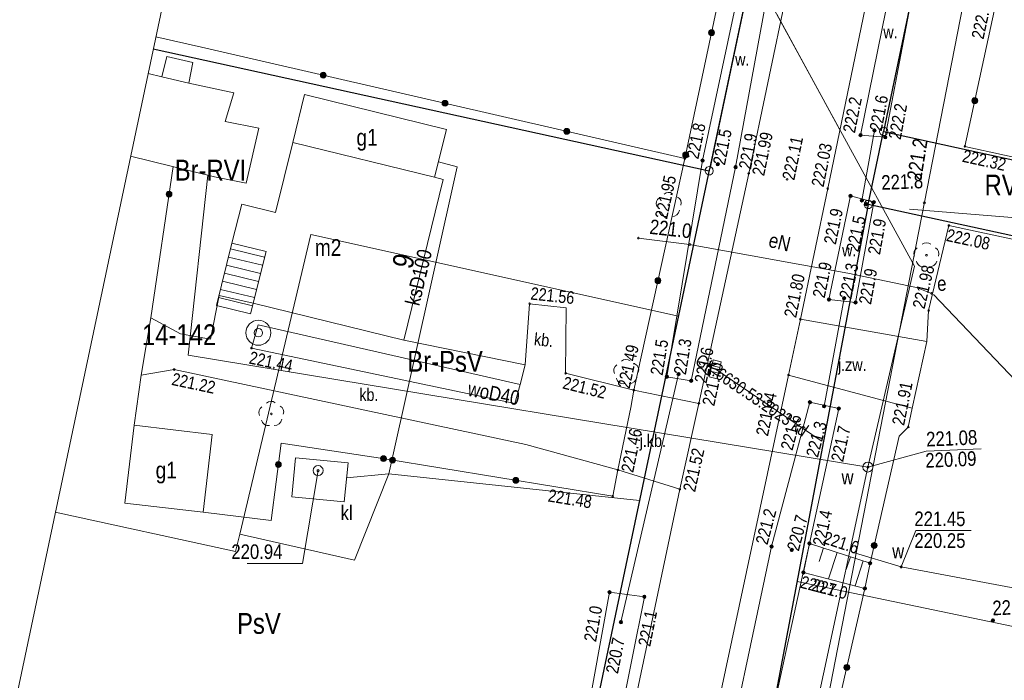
# Model space of a CAD drawing. Header units: metres. Extents: x 0 to 6601798, y -2700 to 5691112.
# Tile 36 of 60: x 6600133 to 6600192, y 5689844 to 5689884. Entities that reach past the tile are written whole.
import ezdxf
from ezdxf.enums import TextEntityAlignment as Align

# ---------------------------------------------------------------- set-up
doc = ezdxf.new("R2010")
doc.units = ezdxf.units.M
doc.header["$MEASUREMENT"] = 0
for name, color, linetype, lineweight in [('AS__Nowe_granice', 150, 'Continuous', 30), ('AS_protokoly_graniczne', 150, 'Continuous', 30), ('EBTPO_L_13', 7, 'Continuous', 5), ('EBTPO_L_5', 7, 'Continuous', 5), ('EGBB_E_T_0', 7, 'Continuous', 5), ('EGBB_L_0', 7, 'Continuous', 5), ('Kontury', 7, 'Continuous', 5), ('Numery_dzialek', 150, 'Continuous', 5), ('OTK_E_T_0', 7, 'Continuous', 5), ('OTK_E_T_3', 7, 'Continuous', 5), ('OTK_E_T_4', 7, 'Continuous', 5), ('OTK_L_0', 7, 'Continuous', 5), ('OTK_L_4', 7, 'Continuous', 5), ('OTK_L_5', 7, 'Continuous', 5), ('OTK_L_8', 7, 'Continuous', 5), ('OTO_L_0', 7, 'Continuous', 5), ('OTO_L_1', 7, 'Continuous', 5), ('OTO_L_2', 7, 'Continuous', 5), ('OTR_L_1', 7, 'Continuous', 5), ('OTR_T_0', 7, 'Continuous', 5), ('OTR_T_1', 7, 'Continuous', 5), ('OTZ_L_1', 7, 'Continuous', 5), ('OTZ_T_0', 7, 'Continuous', 5), ('P_SUK_T_1', 7, 'Continuous', 5), ('P_SUKP_E_T_0', 7, 'Continuous', 5), ('P_SUKP_L_0', 7, 'Continuous', 5), ('podzial_uzytki', 7, 'Continuous', 5), ('Punkty', 7, 'Continuous', 5), ('SZAPM_T_0', 7, 'Continuous', 5), ('SZOPO_L_1', 7, 'Continuous', 5), ('SZZPZ_T_0', 7, 'Continuous', 5), ('UEEOA_T_3', 7, 'Continuous', 5), ('UEEOA_T_9', 7, 'Continuous', 5), ('UEEOC_T_0', 7, 'Continuous', 5), ('UEEOO_T_0', 7, 'Continuous', 5), ('UEEPB_L_0', 7, 'Continuous', 5), ('UEEPON_L_0', 7, 'Continuous', 5), ('UKKOA_T_23', 7, 'Continuous', 5), ('UKKOA_T_25', 7, 'Continuous', 5), ('UKKOC_T_8', 7, 'Continuous', 5), ('UKKOO_T_7', 7, 'Continuous', 5), ('UKKPA_L_12', 7, 'Continuous', 5), ('UKKPOL_L_1', 7, 'Continuous', 5), ('UTTOC_T_2', 7, 'Continuous', 5), ('UTTPOM_L_1', 7, 'Continuous', 5), ('UWWOA_T_0', 7, 'Continuous', 5), ('UWWOA_T_2', 7, 'Continuous', 5), ('UWWOA_T_7', 7, 'Continuous', 5), ('UWWOA_T_8', 7, 'Continuous', 5), ('UWWOC_T_0', 7, 'Continuous', 5), ('UWWOC_T_2', 7, 'Continuous', 5), ('UWWOC_T_3', 7, 'Continuous', 5), ('UWWOO_T_0', 7, 'Continuous', 5), ('UWWPB_L_0', 7, 'Continuous', 5), ('UWWPM_L_0', 7, 'Continuous', 5), ('UWWPM_L_1', 7, 'Continuous', 5), ('Uzytki', 7, 'Continuous', 5), ('WWRPP_T_0', 7, 'Continuous', 5)]:
    doc.layers.add(name, color=color, linetype=linetype, lineweight=lineweight)
doc.styles.add('STYL_ARIAL', font='ARIALN.TTF')

# ---------------------------------------------------------------- blocks, each defined once
blk = doc.blocks.new('GRT')
at = {"color": 7, "flags": 128}
blk.add_lwpolyline([(0, 2.5), (1.352, 2.103), (2.274, 1.039), (2.475, -0.356), (1.889, -1.637), (0.704, -2.399), (-0.704, -2.399), (-1.889, -1.637), (-2.475, -0.356), (-2.274, 1.039), (-1.352, 2.103), (0, 2.5)], dxfattribs=at)
blk = doc.blocks.new('403')
at = {"color": 0}
blk.add_circle((0, 0), 0.5, dxfattribs=at)
blk = doc.blocks.new('801')
at = {"color": 0}
for radius in [1, 0.9, 0.8, 0.7, 0.6, 0.5, 0.4, 0.3, 0.2, 0.1]:
    blk.add_circle((0, 0), radius, dxfattribs=at)
blk = doc.blocks.new('922')
at = {"color": 0}
blk.add_circle((0, 0), 0.5, dxfattribs=at)
for centre, radius, start, end in [((0, 3.5), 4, 50.114, 129.886), ((-3.5, 1), 4, 119.84816, 203.51949), ((3.5, 1), 4, 336.88451, 60.15184), ((-2, -3), 4, 187.477, 278.47884), ((2, -2.75), 4.25, 262.64593, 349.62892)]:
    blk.add_arc(centre, radius, start, end, dxfattribs=at)
blk = doc.blocks.new('509')
at = {"color": 0}
for p, q in [((-5, -2.5), (-5, 2.5)), ((-5, 2.5), (5.5, 2.5)), ((-1.5, 2.5), (-1.5, -2.5)), ((2, 2.5), (2, -2.5)), ((5.5, 2.5), (5.5, -2.5)), ((5.5, -2.5), (-5, -2.5))]:
    blk.add_line(p, q, dxfattribs=at)
blk = doc.blocks.new('625')
at = {"color": 0}
blk.add_circle((0, 0), 0.5, dxfattribs=at)
blk = doc.blocks.new('UGE')
at = {"color": 7, "flags": 128}
blk.add_lwpolyline([(0, 0.625), (0.442, 0.442), (0.625, 0), (0.442, -0.442), (0, -0.625), (-0.442, -0.442), (-0.625, 0), (-0.442, 0.442), (0, 0.625)], dxfattribs=at)
blk = doc.blocks.new('UGK')
at = {"color": 7, "flags": 128}
blk.add_lwpolyline([(0, 0.625), (0.442, 0.442), (0.625, 0), (0.442, -0.442), (0, -0.625), (-0.442, -0.442), (-0.625, 0), (-0.442, 0.442), (0, 0.625)], dxfattribs=at)
blk = doc.blocks.new('UGT')
at = {"color": 7, "flags": 128}
blk.add_lwpolyline([(0, 0.625), (0.442, 0.442), (0.625, 0), (0.442, -0.442), (0, -0.625), (-0.442, -0.442), (-0.625, 0), (-0.442, 0.442), (0, 0.625)], dxfattribs=at)
blk = doc.blocks.new('506')
at = {"color": 0}
blk.add_circle((0, 0), 3, dxfattribs=at)
blk = doc.blocks.new('621')
at = {"color": 0}
blk.add_circle((0, 0), 0.5, dxfattribs=at)
blk = doc.blocks.new('907')
at = {"color": 0}
for radius in [7.5, 2.5]:
    blk.add_circle((0, 0), radius, dxfattribs=at)

msp = doc.modelspace()

# ---------------------------------------------------------------- linework, layer by layer
at = {"color": 7, "linetype": 'Continuous', "lineweight": 0, "flags": 128}
msp.add_lwpolyline([(6600189.51, 5690403.01), (6600173.29, 5690035.7), (6600065.2, 5689524.43)], dxfattribs=at)
at = {"layer": 'AS__Nowe_granice', "linetype": 'Continuous', "flags": 128}
for points in [[(6600190.82, 5689906.58), (6600184.67, 5689877.21)], [(6600179.1, 5689898.05), (6600174.24, 5689874.99)], [(6600183.75, 5689872.82), (6600184.67, 5689877.21)], [(6600184.67, 5689877.21), (6600218.079, 5689869.883)], [(6600166.19, 5689836.86), (6600174.24, 5689874.99)], [(6600183.75, 5689872.82), (6600176.44, 5689834.13)], [(6600217.25, 5689865.533), (6600183.75, 5689872.82)]]:
    msp.add_lwpolyline(points, dxfattribs=at)
at = {"layer": 'AS_protokoly_graniczne', "linetype": 'Continuous', "flags": 128}
msp.add_lwpolyline([(6600140.828, 5689882.152), (6600174.2, 5689874.85)], dxfattribs=at)
at = {"layer": 'EBTPO_L_13', "color": 7, "linetype": 'Continuous', "flags": 128}
for points in [[(6600145.555, 5689870.509), (6600144.631, 5689866.757)], [(6600145.469, 5689870.155), (6600147.502, 5689869.66)], [(6600145.35, 5689869.669), (6600147.392, 5689869.174)], [(6600147.598, 5689870.004), (6600146.674, 5689866.261)], [(6600145.23, 5689869.184), (6600147.273, 5689868.689)], [(6600145.11, 5689868.698), (6600147.143, 5689868.203)], [(6600144.871, 5689867.728), (6600146.903, 5689867.232)], [(6600144.99, 5689868.213), (6600147.033, 5689867.718)], [(6600144.751, 5689867.242), (6600146.784, 5689866.747)], [(6600144.631, 5689866.757), (6600146.674, 5689866.261)]]:
    msp.add_lwpolyline(points, dxfattribs=at)
at = {"layer": 'EBTPO_L_5', "color": 7, "linetype": 'Continuous', "flags": 128}
for points in [[(6600141.641, 5689881.706), (6600141.352, 5689880.483)], [(6600143.208, 5689881.341), (6600141.641, 5689881.706)], [(6600142.96, 5689880.1), (6600143.208, 5689881.341)], [(6600141.352, 5689880.483), (6600142.96, 5689880.1)]]:
    msp.add_lwpolyline(points, dxfattribs=at)
at = {"layer": 'EGBB_L_0', "color": 7, "linetype": 'Continuous', "flags": 128}
for points in [[(6600140.518, 5689880.689), (6600141.352, 5689880.483)], [(6600141.352, 5689880.483), (6600142.96, 5689880.1)], [(6600142.96, 5689880.1), (6600145.658, 5689879.512)], [(6600145.658, 5689879.512), (6600145.139, 5689877.799)], [(6600149.906, 5689879.42), (6600149.206, 5689876.538)], [(6600158.422, 5689877.324), (6600149.906, 5689879.42)], [(6600145.139, 5689877.799), (6600147.167, 5689877.403)], [(6600147.167, 5689877.403), (6600146.415, 5689874.109)], [(6600157.712, 5689874.452), (6600158.422, 5689877.324)], [(6600148.171, 5689872.34), (6600149.206, 5689876.538)], [(6600149.206, 5689876.538), (6600157.712, 5689874.452)], [(6600144.497, 5689874.479), (6600139.469, 5689875.727)], [(6600146.415, 5689874.109), (6600144.497, 5689874.479)], [(6600158.238, 5689874.324), (6600155.869, 5689864.685)], [(6600157.712, 5689874.452), (6600158.238, 5689874.324)], [(6600145.555, 5689870.509), (6600146.137, 5689872.846)], [(6600146.137, 5689872.846), (6600148.171, 5689872.34)], [(6600147.598, 5689870.004), (6600145.555, 5689870.509)], [(6600146.827, 5689866.899), (6600147.598, 5689870.004)], [(6600155.869, 5689864.685), (6600146.827, 5689866.899)], [(6600139.687, 5689859.572), (6600139.132, 5689854.904)], [(6600144.375, 5689859.018), (6600139.687, 5689859.572)], [(6600143.83, 5689854.36), (6600144.375, 5689859.018)], [(6600139.132, 5689854.904), (6600143.83, 5689854.36)]]:
    msp.add_lwpolyline(points, dxfattribs=at)
at = {"layer": 'Kontury', "color": 3, "linetype": 'Continuous', "flags": 128}
for points in [[(6600190.82, 5689906.58), (6600183.75, 5689872.82)], [(6600174.2, 5689874.85), (6600179.1, 5689898.05)], [(6600172.35, 5689866.11), (6600174.2, 5689874.85)], [(6600183.75, 5689872.82), (6600179.47, 5689850.19)], [(6600186.22, 5689872.538), (6600215.24, 5689870.18)], [(6600186.17, 5689872.29), (6600217.247, 5689865.52)], [(6600150.29, 5689871.02), (6600146.02, 5689853.04)], [(6600172.35, 5689866.11), (6600150.29, 5689871.02)], [(6600170.02, 5689855.06), (6600172.35, 5689866.11)], [(6600166.19, 5689836.86), (6600170.02, 5689855.06)], [(6600145.77, 5689852), (6600134.95, 5689854.351)], [(6600146.02, 5689853.04), (6600145.77, 5689852)], [(6600179.47, 5689850.19), (6600176.44, 5689834.13)]]:
    msp.add_lwpolyline(points, dxfattribs=at)
at = {"layer": 'OTK_L_0', "color": 7, "linetype": 'Continuous', "flags": 128}
for points in [[(6600176.577, 5689874.689), (6600181.136, 5689896.463)], [(6600185.785, 5689895.345), (6600181.313, 5689873.777)], [(6600173.585, 5689860.886), (6600176.577, 5689874.689)], [(6600181.313, 5689873.777), (6600179.671, 5689865.934)], [(6600179.671, 5689865.934), (6600178.961, 5689862.584)], [(6600178.961, 5689862.584), (6600179.671, 5689865.934)], [(6600179.671, 5689865.934), (6600187.253, 5689864.599)], [(6600187.253, 5689864.599), (6600186.378, 5689860.591)], [(6600178.961, 5689862.584), (6600173.483, 5689836.913)], [(6600186.378, 5689860.591), (6600178.961, 5689862.584)], [(6600169.492, 5689860.629), (6600169.673, 5689861.681)], [(6600169.673, 5689861.681), (6600173.585, 5689860.886)], [(6600168.717, 5689856.888), (6600169.492, 5689860.629)], [(6600172.434, 5689855.731), (6600173.585, 5689860.886)], [(6600173.585, 5689860.886), (6600172.434, 5689855.731)], [(6600172.434, 5689855.731), (6600168.717, 5689856.888)], [(6600168.631, 5689837.723), (6600172.434, 5689855.731)]]:
    msp.add_lwpolyline(points, dxfattribs=at)
at = {"layer": 'OTK_L_4', "color": 7, "linetype": 'Continuous', "flags": 128}
for points in [[(6600144.275, 5689864.746), (6600144.783, 5689867.353)], [(6600144.783, 5689867.353), (6600146.827, 5689866.899)], [(6600146.827, 5689866.899), (6600155.869, 5689864.685)], [(6600163.162, 5689863.189), (6600163.422, 5689866.862)], [(6600163.422, 5689866.862), (6600165.619, 5689866.626)], [(6600165.619, 5689866.626), (6600165.583, 5689862.698)], [(6600140.108, 5689862.587), (6600140.678, 5689866.026)], [(6600140.678, 5689866.026), (6600142.461, 5689865.061)], [(6600147.12, 5689865.59), (6600146.73, 5689864.202)], [(6600162.854, 5689862.016), (6600147.12, 5689865.59)], [(6600142.461, 5689865.061), (6600144.275, 5689864.746)], [(6600146.73, 5689864.202), (6600162.542, 5689860.884)], [(6600155.869, 5689864.685), (6600163.162, 5689863.189)], [(6600163.162, 5689863.189), (6600162.854, 5689862.016)], [(6600142.085, 5689862.917), (6600140.108, 5689862.587)], [(6600163.203, 5689858.415), (6600142.085, 5689862.917)], [(6600165.583, 5689862.698), (6600169.673, 5689861.681)], [(6600162.542, 5689860.884), (6600162.854, 5689862.016)], [(6600169.673, 5689861.681), (6600169.492, 5689860.629)], [(6600169.492, 5689860.629), (6600168.717, 5689856.888)], [(6600168.717, 5689856.888), (6600163.203, 5689858.415)]]:
    msp.add_lwpolyline(points, dxfattribs=at)
at = {"layer": 'OTK_L_5', "color": 7, "linetype": 'Continuous', "flags": 128}
for points in [[(6600177.217, 5689891.511), (6600173.8, 5689875.454)], [(6600175.782, 5689875.061), (6600178.745, 5689891.18)], [(6600183.284, 5689876.988), (6600185.844, 5689889.61)], [(6600187.124, 5689889.278), (6600184.77, 5689876.853)], [(6600184.77, 5689876.853), (6600183.284, 5689876.988)], [(6600173.8, 5689875.454), (6600171.656, 5689862.487)], [(6600173.118, 5689862.239), (6600175.782, 5689875.061)], [(6600181.382, 5689867.119), (6600182.681, 5689873.332)], [(6600182.681, 5689873.332), (6600184.075, 5689872.957)], [(6600184.075, 5689872.957), (6600182.985, 5689866.949)], [(6600182.985, 5689866.949), (6600181.382, 5689867.119)], [(6600171.656, 5689862.487), (6600173.118, 5689862.239)], [(6600177.946, 5689852.291), (6600180.242, 5689860.957)], [(6600180.242, 5689860.957), (6600181.979, 5689860.569)], [(6600181.979, 5689860.569), (6600180.218, 5689852.481)], [(6600180.218, 5689852.481), (6600176.739, 5689836.514)], [(6600174.631, 5689836.741), (6600177.946, 5689852.291)], [(6600166.295, 5689838.957), (6600168.217, 5689849.55)], [(6600168.217, 5689849.55), (6600170.306, 5689849.277)], [(6600170.306, 5689849.277), (6600168.096, 5689838.232)]]:
    msp.add_lwpolyline(points, dxfattribs=at)
at = {"layer": 'OTK_L_8', "color": 7, "linetype": 'Continuous', "flags": 128}
for points in [[(6600184.119, 5689877.265), (6600183.365, 5689873.068)], [(6600182.298, 5689867.194), (6600181.092, 5689860.716)], [(6600172.366, 5689862.641), (6600168.897, 5689847.756)]]:
    msp.add_lwpolyline(points, dxfattribs=at)
at = {"layer": 'OTO_L_0', "color": 7, "linetype": 'Continuous', "flags": 128}
for points in [[(6600172.739, 5689875.574), (6600176.561, 5689893.613)], [(6600191.719, 5689886.383), (6600189.55, 5689876.308)], [(6600143.726, 5689882.268), (6600172.739, 5689875.574)], [(6600218.112, 5689870.051), (6600189.55, 5689876.308)], [(6600172.739, 5689875.574), (6600169.673, 5689861.681)], [(6600140.678, 5689866.026), (6600142.021, 5689875.093)], [(6600188.585, 5689871.557), (6600187.373, 5689866.454)], [(6600188.585, 5689871.557), (6600217.223, 5689865.393)], [(6600187.373, 5689866.454), (6600187.253, 5689864.599)], [(6600140.108, 5689862.587), (6600139.687, 5689859.572)], [(6600186.152, 5689859.466), (6600185.611, 5689858.92)], [(6600185.611, 5689858.92), (6600183.856, 5689851.293)], [(6600168.409, 5689855.312), (6600154.729, 5689857.559)], [(6600168.717, 5689856.888), (6600168.409, 5689855.312)], [(6600183.856, 5689851.293), (6600183.547, 5689849.785)], [(6600183.547, 5689849.785), (6600179.744, 5689833.19)]]:
    msp.add_lwpolyline(points, dxfattribs=at)
at = {"layer": 'OTO_L_0', "color": 7, "linetype": 'Continuous'}
for centre, radius in [((6600174.34, 5689883.131), 0.175), ((6600174.34, 5689883.131), 0.158), ((6600174.34, 5689883.131), 0.14), ((6600174.34, 5689883.131), 0.122), ((6600174.34, 5689883.131), 0.105), ((6600174.34, 5689883.131), 0.0875), ((6600174.34, 5689883.131), 0.07), ((6600174.34, 5689883.131), 0.0525), ((6600174.34, 5689883.131), 0.035), ((6600151.034, 5689880.582), 0.175), ((6600151.034, 5689880.582), 0.158), ((6600151.034, 5689880.582), 0.14), ((6600151.034, 5689880.582), 0.122), ((6600151.034, 5689880.582), 0.105), ((6600151.034, 5689880.582), 0.0875), ((6600151.034, 5689880.582), 0.07), ((6600151.034, 5689880.582), 0.0525), ((6600151.034, 5689880.582), 0.035), ((6600158.342, 5689878.896), 0.175), ((6600158.342, 5689878.896), 0.158), ((6600158.342, 5689878.896), 0.14), ((6600158.342, 5689878.896), 0.122), ((6600158.342, 5689878.896), 0.105), ((6600158.342, 5689878.896), 0.0875), ((6600158.342, 5689878.896), 0.07), ((6600158.342, 5689878.896), 0.0525), ((6600158.342, 5689878.896), 0.035), ((6600190.141, 5689879.051), 0.175), ((6600190.141, 5689879.051), 0.158), ((6600190.141, 5689879.051), 0.14), ((6600190.141, 5689879.051), 0.122), ((6600190.141, 5689879.051), 0.105), ((6600190.141, 5689879.051), 0.0875), ((6600190.141, 5689879.051), 0.07), ((6600190.141, 5689879.051), 0.0525), ((6600190.141, 5689879.051), 0.035), ((6600165.65, 5689877.21), 0.175), ((6600165.65, 5689877.21), 0.158), ((6600165.65, 5689877.21), 0.14), ((6600165.65, 5689877.21), 0.122), ((6600165.65, 5689877.21), 0.105), ((6600165.65, 5689877.21), 0.0875), ((6600165.65, 5689877.21), 0.07), ((6600165.65, 5689877.21), 0.0525), ((6600165.65, 5689877.21), 0.035), ((6600172.786, 5689875.794), 0.175), ((6600172.786, 5689875.794), 0.158), ((6600172.786, 5689875.794), 0.14), ((6600172.786, 5689875.794), 0.122), ((6600172.786, 5689875.794), 0.105), ((6600172.786, 5689875.794), 0.0875), ((6600172.786, 5689875.794), 0.07), ((6600172.786, 5689875.794), 0.0525), ((6600172.786, 5689875.794), 0.035), ((6600141.777, 5689873.445), 0.175), ((6600141.777, 5689873.445), 0.158), ((6600141.777, 5689873.445), 0.14), ((6600141.777, 5689873.445), 0.122), ((6600141.777, 5689873.445), 0.105), ((6600141.777, 5689873.445), 0.0875), ((6600141.777, 5689873.445), 0.07), ((6600141.777, 5689873.445), 0.0525), ((6600141.777, 5689873.445), 0.035), ((6600171.123, 5689868.25), 0.175), ((6600171.123, 5689868.25), 0.158), ((6600171.123, 5689868.25), 0.14), ((6600171.123, 5689868.25), 0.122), ((6600171.123, 5689868.25), 0.105), ((6600171.123, 5689868.25), 0.0875), ((6600171.123, 5689868.25), 0.07), ((6600171.123, 5689868.25), 0.0525), ((6600171.123, 5689868.25), 0.035), ((6600155.192, 5689857.482), 0.175), ((6600155.192, 5689857.482), 0.158), ((6600155.192, 5689857.482), 0.14), ((6600155.192, 5689857.482), 0.122), ((6600155.192, 5689857.482), 0.105), ((6600155.192, 5689857.482), 0.0875), ((6600155.192, 5689857.482), 0.07), ((6600155.192, 5689857.482), 0.0525), ((6600155.192, 5689857.482), 0.035), ((6600162.593, 5689856.267), 0.175), ((6600162.593, 5689856.267), 0.158), ((6600162.593, 5689856.267), 0.14), ((6600162.593, 5689856.267), 0.122), ((6600162.593, 5689856.267), 0.105), ((6600162.593, 5689856.267), 0.0875), ((6600162.593, 5689856.267), 0.07), ((6600162.593, 5689856.267), 0.0525), ((6600162.593, 5689856.267), 0.035), ((6600184.101, 5689852.36), 0.175), ((6600184.101, 5689852.36), 0.158), ((6600184.101, 5689852.36), 0.14), ((6600184.101, 5689852.36), 0.122), ((6600184.101, 5689852.36), 0.105), ((6600184.101, 5689852.36), 0.0875), ((6600184.101, 5689852.36), 0.07), ((6600184.101, 5689852.36), 0.0525), ((6600184.101, 5689852.36), 0.035), ((6600182.46, 5689845.042), 0.175), ((6600182.46, 5689845.042), 0.158), ((6600182.46, 5689845.042), 0.14), ((6600182.46, 5689845.042), 0.122), ((6600182.46, 5689845.042), 0.105), ((6600182.46, 5689845.042), 0.0875), ((6600182.46, 5689845.042), 0.07), ((6600182.46, 5689845.042), 0.0525), ((6600182.46, 5689845.042), 0.035)]:
    msp.add_circle(centre, radius, dxfattribs=at)
at = {"layer": 'OTO_L_1', "color": 7, "linetype": 'Continuous', "flags": 128}
for points in [[(6600140.108, 5689862.587), (6600140.678, 5689866.026)], [(6600187.253, 5689864.599), (6600186.378, 5689860.591)], [(6600168.717, 5689856.888), (6600169.492, 5689860.629)]]:
    msp.add_lwpolyline(points, dxfattribs=at)
at = {"layer": 'OTO_L_2', "color": 7, "linetype": 'Continuous', "flags": 128}
for points in [[(6600169.492, 5689860.629), (6600169.673, 5689861.681)], [(6600186.378, 5689860.591), (6600186.152, 5689859.466)]]:
    msp.add_lwpolyline(points, dxfattribs=at)
at = {"layer": 'OTR_L_1', "color": 7, "linetype": 'Continuous', "flags": 128}
for points in [[(6600179.857, 5689850.739), (6600180.218, 5689852.481)], [(6600180.218, 5689852.481), (6600183.856, 5689851.293)], [(6600181.058, 5689852.207), (6600180.791, 5689851.387)], [(6600181.878, 5689851.939), (6600181.36, 5689850.351)], [(6600182.672, 5689851.68), (6600182.421, 5689850.91)], [(6600183.442, 5689851.428), (6600182.955, 5689849.938)], [(6600183.856, 5689851.293), (6600183.547, 5689849.785)], [(6600183.547, 5689849.785), (6600179.857, 5689850.739)]]:
    msp.add_lwpolyline(points, dxfattribs=at)
at = {"layer": 'P_SUKP_L_0', "color": 30, "linetype": 'Continuous', "flags": 128}
msp.add_lwpolyline([(6600174.56, 5689862.95), (6600180.92, 5689858.64)], dxfattribs=at)
at = {"layer": 'SZOPO_L_1', "color": 7, "linetype": 'Continuous', "flags": 128}
for points in [[(6600143.73, 5689882.27), (6600140.982, 5689882.883)], [(6600147.915, 5689853.861), (6600148.502, 5689858.49)], [(6600148.502, 5689858.49), (6600154.729, 5689857.559)], [(6600143.83, 5689854.36), (6600147.915, 5689853.861)]]:
    msp.add_lwpolyline(points, dxfattribs=at)
at = {"layer": 'SZOPO_L_1', "color": 7, "linetype": 'Continuous'}
for centre, radius in [((6600154.651, 5689857.57), 0.175), ((6600154.651, 5689857.57), 0.158), ((6600154.651, 5689857.57), 0.14), ((6600154.651, 5689857.57), 0.122), ((6600154.651, 5689857.57), 0.105), ((6600154.651, 5689857.57), 0.0875), ((6600148.34, 5689857.218), 0.175), ((6600148.34, 5689857.218), 0.158), ((6600148.34, 5689857.218), 0.14), ((6600148.34, 5689857.218), 0.122), ((6600148.34, 5689857.218), 0.105), ((6600148.34, 5689857.218), 0.0875), ((6600148.34, 5689857.218), 0.07), ((6600148.34, 5689857.218), 0.0525), ((6600148.34, 5689857.218), 0.035), ((6600154.651, 5689857.57), 0.07), ((6600154.651, 5689857.57), 0.0525), ((6600154.651, 5689857.57), 0.035)]:
    msp.add_circle(centre, radius, dxfattribs=at)
at = {"layer": 'UEEPB_L_0', "color": 1, "linetype": 'Continuous', "flags": 128}
for points in [[(6600174.025, 5689870.241), (6600173.026, 5689870.419)], [(6600182.517, 5689868.705), (6600174.025, 5689870.241)], [(6600186.648, 5689867.837), (6600182.517, 5689868.705)]]:
    msp.add_lwpolyline(points, dxfattribs=at)
at = {"layer": 'UEEPON_L_0', "color": 1, "linetype": 'Continuous', "flags": 128}
for points in [[(6600169.947, 5689870.8), (6600173.026, 5689870.419)], [(6600173.026, 5689870.419), (6600174.025, 5689870.241)], [(6600174.025, 5689870.241), (6600182.517, 5689868.705)], [(6600182.517, 5689868.705), (6600186.648, 5689867.837)], [(6600186.648, 5689867.837), (6600187.553, 5689867.485)], [(6600187.66, 5689867.42), (6600197.94, 5689856.63)]]:
    msp.add_lwpolyline(points, dxfattribs=at)
at = {"layer": 'UKKOC_T_8', "color": 30, "linetype": 'Continuous', "flags": 128}
for points in [[(6600150.722, 5689856.851), (6600149.794, 5689851.271)], [(6600146.472, 5689851.271), (6600149.794, 5689851.271)]]:
    msp.add_lwpolyline(points, dxfattribs=at)
at = {"layer": 'UKKPA_L_12', "color": 30, "linetype": 'Continuous', "flags": 128}
for points in [[(6600149.147, 5689855.274), (6600149.369, 5689857.616)], [(6600149.369, 5689857.616), (6600152.525, 5689857.317)], [(6600152.525, 5689857.317), (6600152.293, 5689854.975)], [(6600152.293, 5689854.975), (6600149.147, 5689855.274)]]:
    msp.add_lwpolyline(points, dxfattribs=at)
at = {"layer": 'UKKPOL_L_1', "color": 30, "linetype": 'Continuous', "flags": 128}
for points in [[(6600154.975, 5689856.659), (6600159.077, 5689875.089)], [(6600159.077, 5689875.089), (6600157.944, 5689875.372)], [(6600152.432, 5689856.423), (6600154.975, 5689856.659)]]:
    msp.add_lwpolyline(points, dxfattribs=at)
at = {"layer": 'UTTPOM_L_1', "color": 30, "linetype": 'Continuous', "flags": 128}
for points in [[(6600193.066, 5689903.409), (6600186.621, 5689870.398)], [(6600186.621, 5689870.398), (6600180.348, 5689838.123)]]:
    msp.add_lwpolyline(points, dxfattribs=at)
at = {"layer": 'UWWOC_T_0', "color": 161, "linetype": 'Continuous', "flags": 128}
for points in [[(6600185.72, 5689851.07), (6600186.595, 5689853.253)], [(6600186.595, 5689853.253), (6600189.917, 5689853.253)]]:
    msp.add_lwpolyline(points, dxfattribs=at)
at = {"layer": 'UWWOC_T_2', "color": 161, "linetype": 'Continuous', "flags": 128}
for points in [[(6600183.726, 5689857.064), (6600187.232, 5689858.012)], [(6600187.232, 5689858.012), (6600190.518, 5689858.149)]]:
    msp.add_lwpolyline(points, dxfattribs=at)
at = {"layer": 'UWWPB_L_0', "color": 161, "linetype": 'Continuous', "flags": 128}
msp.add_lwpolyline([(6600178.253, 5689884.241), (6600182.026, 5689877.333)], dxfattribs=at)
at = {"layer": 'UWWPM_L_0', "color": 161, "linetype": 'Continuous', "flags": 128}
for points in [[(6600182.78, 5689851.95), (6600185.72, 5689851.07)], [(6600185.72, 5689851.07), (6600201.26, 5689848.16)]]:
    msp.add_lwpolyline(points, dxfattribs=at)
at = {"layer": 'UWWPM_L_1', "color": 161, "linetype": 'Continuous', "flags": 128}
for points in [[(6600186.514, 5689869.113), (6600177.201, 5689886.179)], [(6600142.934, 5689863.772), (6600144.113, 5689874.573)], [(6600183.726, 5689857.064), (6600186.514, 5689869.113)], [(6600183.726, 5689857.064), (6600142.934, 5689863.772)], [(6600178.403, 5689832.245), (6600183.726, 5689857.064)]]:
    msp.add_lwpolyline(points, dxfattribs=at)
at = {"layer": 'Uzytki', "color": 3, "linetype": 'Continuous', "flags": 128}
for points in [[(6600183.75, 5689872.82), (6600190.82, 5689906.58)], [(6600174.2, 5689874.85), (6600179.1, 5689898.05)], [(6600170.02, 5689855.06), (6600174.2, 5689874.85)], [(6600183.75, 5689872.82), (6600179.47, 5689850.19)], [(6600154.97, 5689856.66), (6600152.91, 5689851.48)], [(6600170.02, 5689855.06), (6600154.97, 5689856.66)], [(6600166.19, 5689836.86), (6600170.02, 5689855.06)], [(6600145.77, 5689852), (6600134.95, 5689854.351)], [(6600146.02, 5689853.04), (6600145.77, 5689852)], [(6600152.91, 5689851.48), (6600146.02, 5689853.04)], [(6600176.44, 5689834.13), (6600179.47, 5689850.19)], [(6600179.47, 5689850.19), (6600212.994, 5689843.217)]]:
    msp.add_lwpolyline(points, dxfattribs=at)

# ---------------------------------------------------------------- block references
at = {"layer": 'OTR_T_0', "color": 7, "linetype": 'Continuous', "xscale": 0.1, "yscale": 0.1, "zscale": 0.1, "rotation": 0.0008399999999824}
for p in [(6600189.55, 5689876.308), (6600172.739, 5689875.574), (6600176.577, 5689874.689), (6600178.878, 5689874.328), (6600181.313, 5689873.777), (6600188.585, 5689871.557), (6600163.422, 5689866.862), (6600179.671, 5689865.934), (6600187.373, 5689866.454), (6600146.73, 5689864.202), (6600142.085, 5689862.917), (6600165.583, 5689862.698), (6600178.961, 5689862.584), (6600169.673, 5689861.681), (6600173.585, 5689860.886), (6600186.152, 5689859.466), (6600168.717, 5689856.888), (6600168.409, 5689855.312), (6600172.434, 5689855.731)]:
    msp.add_blockref('403', p, dxfattribs=at)
at = {"layer": 'OTR_T_1', "color": 7, "linetype": 'Continuous', "xscale": 0.1, "yscale": 0.1, "zscale": 0.1, "rotation": 0.0008399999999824}
for p in [(6600184.119, 5689877.265), (6600183.284, 5689876.988), (6600184.77, 5689876.853), (6600173.8, 5689875.454), (6600174.714, 5689875.231), (6600175.782, 5689875.061), (6600182.681, 5689873.332), (6600183.365, 5689873.068), (6600184.075, 5689872.957), (6600181.382, 5689867.119), (6600182.298, 5689867.194), (6600182.985, 5689866.949), (6600171.656, 5689862.487), (6600172.366, 5689862.641), (6600173.118, 5689862.239), (6600180.242, 5689860.957), (6600181.092, 5689860.716), (6600181.979, 5689860.569), (6600177.946, 5689852.291), (6600180.218, 5689852.481), (6600179.154, 5689852.094), (6600183.856, 5689851.293), (6600179.857, 5689850.739), (6600168.217, 5689849.55), (6600170.306, 5689849.277), (6600183.547, 5689849.785), (6600168.897, 5689847.756)]:
    msp.add_blockref('801', p, dxfattribs=at)
at = {"layer": 'OTZ_T_0', "color": 7, "linetype": 'Continuous', "xscale": 0.1, "yscale": 0.1, "zscale": 0.1}
msp.add_blockref('922', (6600187.241, 5689869.776), dxfattribs=at)
at = {"layer": 'P_SUK_T_1', "color": 7, "linetype": 'Continuous', "xscale": 0.1, "yscale": 0.1, "zscale": 0.1, "rotation": 256.90282}
msp.add_blockref('509', (6600174.56, 5689862.95), dxfattribs=at)
at = {"layer": 'Punkty', "color": 7, "linetype": 'Continuous', "xscale": 0.1, "yscale": 0.1, "zscale": 0.1}
for p in [(6600184.67, 5689877.21), (6600174.2, 5689874.85), (6600183.75, 5689872.82)]:
    msp.add_blockref('GRT', p, dxfattribs=at)
at = {"layer": 'SZAPM_T_0', "color": 7, "linetype": 'Continuous', "xscale": 0.1, "yscale": 0.1, "zscale": 0.1, "rotation": 2.400689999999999}
msp.add_blockref('907', (6600147.142, 5689865.12), dxfattribs=at)
at = {"layer": 'SZZPZ_T_0', "color": 7, "linetype": 'Continuous', "xscale": 0.1, "yscale": 0.1, "zscale": 0.1, "rotation": 2.400689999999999}
for p in [(6600171.775, 5689872.799), (6600169.223, 5689862.772), (6600147.917, 5689860.257)]:
    msp.add_blockref('922', p, dxfattribs=at)
at = {"layer": 'UEEOA_T_9', "color": 7, "linetype": 'Continuous', "xscale": 0.1, "yscale": 0.1, "zscale": 0.1}
for p, rotation in [((6600169.947, 5689870.8), 78.26114999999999), ((6600169.947, 5689870.8), 258.23865), ((6600169.947, 5689870.8), 2.400689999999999), ((6600187.553, 5689867.485), 2.400689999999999)]:
    msp.add_blockref('625', p, dxfattribs=dict(at, rotation=rotation))
at = {"layer": 'UEEOC_T_0', "color": 1, "linetype": 'Continuous', "xscale": 0.1, "yscale": 0.1, "zscale": 0.1, "rotation": 2.400689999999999}
msp.add_blockref('UGE', (6600173.026, 5689870.419), dxfattribs=at)
at = {"layer": 'UKKOA_T_23', "color": 7, "linetype": 'Continuous', "xscale": 0.1, "yscale": 0.1, "zscale": 0.1, "rotation": 2.429339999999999}
msp.add_blockref('506', (6600150.722, 5689856.851), dxfattribs=at)
at = {"layer": 'UKKOC_T_8', "color": 14, "linetype": 'Continuous', "xscale": 0.1, "yscale": 0.1, "zscale": 0.1}
msp.add_blockref('UGK', (6600150.722, 5689856.851), dxfattribs=at)
at = {"layer": 'UTTOC_T_2', "color": 30, "linetype": 'Continuous', "xscale": 0.1, "yscale": 0.1, "zscale": 0.1, "rotation": 2.400689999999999}
msp.add_blockref('UGT', (6600187.115, 5689872.922), dxfattribs=at)
at = {"layer": 'UWWOA_T_7', "color": 7, "linetype": 'Continuous', "xscale": 0.1, "yscale": 0.1, "zscale": 0.1, "rotation": 347.6306799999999}
msp.add_blockref('621', (6600185.72, 5689851.07), dxfattribs=at)
at = {"layer": 'UWWOA_T_8', "color": 7, "linetype": 'Continuous', "xscale": 0.1, "yscale": 0.1, "zscale": 0.1, "rotation": 349.81938}
msp.add_blockref('506', (6600183.726, 5689857.064), dxfattribs=at)
at = {"layer": 'UWWOC_T_2', "color": 161, "linetype": 'Continuous', "xscale": 0.1, "yscale": 0.1, "zscale": 0.1, "rotation": 272.40132}
msp.add_blockref('UGE', (6600183.726, 5689857.064), dxfattribs=at)
at = {"layer": 'UWWOC_T_3', "color": 4, "linetype": 'Continuous', "xscale": 0.1, "yscale": 0.1, "zscale": 0.1, "rotation": 270.00063}
msp.add_blockref('UGE', (6600185.72, 5689851.07), dxfattribs=at)
at = {"layer": 'WWRPP_T_0', "color": 7, "linetype": 'Continuous', "xscale": 0.1, "yscale": 0.1, "zscale": 0.1, "rotation": 2.400689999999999}
for p in [(6600183.615, 5689872.845), (6600191.23, 5689847.859)]:
    msp.add_blockref('801', p, dxfattribs=at)

# ---------------------------------------------------------------- texts
at = {"layer": 'EGBB_E_T_0', "color": 7, "linetype": 'Continuous', "style": 'STYL_ARIAL'}
for s, p in [('g1', (6600153.663, 5689876.85)), ('m2', (6600151.325, 5689870.239)), ('g1', (6600141.608, 5689856.88))]:
    msp.add_text(s, height=1, dxfattribs=at).set_placement(p, align=Align.MIDDLE_CENTER)
at = {"layer": 'Numery_dzialek', "linetype": 'Continuous', "style": 'STYL_ARIAL'}
msp.add_text('14-142', height=1.25, dxfattribs=at).set_placement((6600140.153, 5689864.005), align=Align.BOTTOM_LEFT)
at = {"layer": 'OTK_E_T_0', "color": 7, "linetype": 'Continuous', "style": 'STYL_ARIAL'}
for s, p in [('j.zw.', (6600182.788, 5689863.2)), ('j.kb.', (6600170.814, 5689858.644))]:
    msp.add_text(s, height=0.75, dxfattribs=at).set_placement(p, align=Align.MIDDLE_CENTER)
at = {"layer": 'OTK_E_T_3', "color": 7, "linetype": 'Continuous', "style": 'STYL_ARIAL'}
msp.add_text('kb.', height=0.75, rotation=353.9, dxfattribs=at).set_placement((6600164.267, 5689864.694), align=Align.MIDDLE_CENTER)
msp.add_text('kb.', height=0.75, dxfattribs=at).set_placement((6600153.772, 5689861.408), align=Align.MIDDLE_CENTER)
at = {"layer": 'OTK_E_T_4', "color": 7, "linetype": 'Continuous', "style": 'STYL_ARIAL'}
for p in [(6600185.08, 5689883.169), (6600176.186, 5689881.527), (6600182.605, 5689870.078)]:
    msp.add_text('w.', height=0.75, dxfattribs=at).set_placement(p, align=Align.MIDDLE_CENTER)
at = {"layer": 'OTR_T_0', "color": 7, "linetype": 'Continuous', "style": 'STYL_ARIAL'}
for s, rotation, p in [('222.56', 77.9, (6600191.434, 5689885.224)), ('221.95', 77.6, (6600172.448, 5689874.416)), ('221.64', 78, (6600178.49, 5689861.405))]:
    msp.add_text(s, height=0.75, rotation=rotation, dxfattribs=at).set_placement(p, align=Align.BOTTOM_RIGHT)
for s, rotation, p in [('221.99', 78.2, (6600176.761, 5689874.651)), ('222.32', 347.6, (6600189.51, 5689876.125)), ('222.08', 347.8, (6600188.545, 5689871.374)), ('221.44', 348.1, (6600146.691, 5689864.019)), ('221.70', 77.8, (6600173.768, 5689860.846)), ('221.22', 348, (6600142.046, 5689862.734)), ('221.52', 346, (6600165.538, 5689862.516)), ('221.46', 78.3, (6600168.901, 5689856.85)), ('221.52', 77.4, (6600172.617, 5689855.69))]:
    msp.add_text(s, height=0.75, rotation=rotation, dxfattribs=at).set_placement(p, align=Align.TOP_LEFT)
msp.add_text('222.11', height=0.75, rotation=78.2, dxfattribs=at).set_placement((6600178.939, 5689874.315), align=Align.MIDDLE_LEFT)
for s, rotation, p in [('222.03', 78.3, (6600181.278, 5689873.784)), ('221.98', 76.6, (6600187.339, 5689866.462)), ('221.80', 78.2, (6600179.636, 5689865.941)), ('221.56', 353.9, (6600163.426, 5689866.897)), ('221.49', 77.6, (6600169.639, 5689861.689)), ('221.91', 78.6, (6600186.117, 5689859.473))]:
    msp.add_text(s, height=0.75, rotation=rotation, dxfattribs=at).set_placement(p, align=Align.BOTTOM_LEFT)
msp.add_text('221.48', height=0.75, rotation=350.7, dxfattribs=at).set_placement((6600167.201, 5689855.32), align=Align.TOP_RIGHT)
at = {"layer": 'OTR_T_1', "color": 7, "linetype": 'Continuous', "style": 'STYL_ARIAL'}
for s, rotation, p in [('222.2', 78.5, (6600183.165, 5689877.027)), ('221.8', 78, (6600173.765, 5689875.461)), ('221.9', 78.2, (6600181.347, 5689867.126)), ('221.5', 80.6, (6600171.621, 5689862.493)), ('221.2', 75.2, (6600177.912, 5689852.3))]:
    msp.add_text(s, height=0.75, rotation=rotation, dxfattribs=at).set_placement(p, align=Align.BOTTOM_LEFT)
for s, rotation, p in [('221.6', 79.3, (6600184.18, 5689877.253)), ('221.5', 78.8, (6600174.775, 5689875.219)), ('221.3', 78.2, (6600182.359, 5689867.181)), ('221.3', 80.6, (6600172.428, 5689862.631)), ('220.7', 75.2, (6600179.214, 5689852.078))]:
    msp.add_text(s, height=0.75, rotation=rotation, dxfattribs=at).set_placement(p, align=Align.MIDDLE_LEFT)
for s, rotation, p in [('222.2', 79.3, (6600184.954, 5689876.818)), ('221.9', 79.6, (6600175.966, 5689875.027)), ('221.9', 79.7, (6600183.17, 5689866.916)), ('221.6', 78.3, (6600173.302, 5689862.201)), ('221.4', 77.7, (6600180.401, 5689852.441)), ('220.7', 345.5, (6600179.81, 5689850.558))]:
    msp.add_text(s, height=0.75, rotation=rotation, dxfattribs=at).set_placement(p, align=Align.TOP_LEFT)
for s, rotation, p in [('221.9', 78.2, (6600182.458, 5689872.438)), ('221.6', 75.2, (6600179.963, 5689860.041)), ('221.6', 341.9, (6600182.958, 5689851.624)), ('221.0', 79.7, (6600168.011, 5689848.615))]:
    msp.add_text(s, height=0.75, rotation=rotation, dxfattribs=at).set_placement(p, align=Align.BOTTOM_RIGHT)
for s, rotation, p in [('221.5', 78.2, (6600183.231, 5689872.119)), ('221.3', 75.2, (6600180.908, 5689859.775)), ('220.7', 78.7, (6600168.771, 5689846.806))]:
    msp.add_text(s, height=0.75, rotation=rotation, dxfattribs=at).set_placement(p, align=Align.MIDDLE_RIGHT)
for s, rotation, p in [('221.9', 79.7, (6600184.095, 5689872.017)), ('221.7', 77.7, (6600181.958, 5689859.594)), ('221.0', 345.5, (6600182.574, 5689849.843)), ('221.1', 78.7, (6600170.344, 5689848.512))]:
    msp.add_text(s, height=0.75, rotation=rotation, dxfattribs=at).set_placement(p, align=Align.TOP_RIGHT)
at = {"layer": 'OTZ_L_1', "color": 7, "linetype": 'Continuous', "style": 'STYL_ARIAL'}
msp.add_text('9', height=1.25, rotation=76.1943, dxfattribs=at).set_placement((6600156.724, 5689868.805), align=Align.BOTTOM_LEFT)
at = {"layer": 'P_SUKP_E_T_0', "color": 30, "linetype": 'Continuous', "style": 'STYL_ARIAL'}
msp.add_text('GK.6630.53.2023 kd', height=0.75, rotation=325.8756, dxfattribs=at).set_placement((6600176.762, 5689861.382), align=Align.MIDDLE_CENTER)
at = {"layer": 'podzial_uzytki', "color": 3, "linetype": 'Continuous', "style": 'STYL_ARIAL'}
for s, p in [('Br-RVI', (6600142.117, 5689873.881)), ('RVI', (6600190.727, 5689872.987)), ('Br-PsV', (6600156.078, 5689862.41)), ('PsV', (6600145.857, 5689846.68))]:
    msp.add_text(s, height=1.25, dxfattribs=at).set_placement(p, align=Align.BOTTOM_LEFT)
at = {"layer": 'UEEOA_T_3', "color": 7, "linetype": 'Continuous', "style": 'STYL_ARIAL'}
msp.add_text('e', height=0.875, rotation=2.401, dxfattribs=at).set_placement((6600187.863, 5689868.504), align=Align.TOP_LEFT)
at = {"layer": 'UEEOC_T_0', "color": 1, "linetype": 'Continuous', "style": 'STYL_ARIAL'}
msp.add_text('221.0', height=0.875, rotation=353.5936, dxfattribs=at).set_placement((6600170.558, 5689870.804), align=Align.BOTTOM_LEFT)
at = {"layer": 'UEEOO_T_0', "color": 1, "linetype": 'Continuous', "style": 'STYL_ARIAL'}
msp.add_text('eN', height=0.875, rotation=346.3684, dxfattribs=at).set_placement((6600177.645, 5689870.036), align=Align.BOTTOM_LEFT)
at = {"layer": 'UKKOA_T_25', "color": 7, "linetype": 'Continuous', "style": 'STYL_ARIAL'}
msp.add_text('kl', height=0.875, dxfattribs=at).set_placement((6600152.799, 5689853.615), align=Align.BOTTOM_RIGHT)
at = {"layer": 'UKKOC_T_8', "color": 30, "linetype": 'Continuous', "style": 'STYL_ARIAL'}
msp.add_text('220.94', height=0.875, dxfattribs=at).set_placement((6600148.583, 5689852.422), align=Align.TOP_RIGHT)
at = {"layer": 'UKKOO_T_7', "color": 30, "linetype": 'Continuous', "style": 'STYL_ARIAL'}
msp.add_text('ksD100', height=0.875, rotation=76.6919, dxfattribs=at).set_placement((6600157.049, 5689866.637), align=Align.BOTTOM_LEFT)
at = {"layer": 'UTTOC_T_2', "color": 30, "linetype": 'Continuous', "style": 'STYL_ARIAL'}
msp.add_text('221.2', height=0.875, rotation=80.9491, dxfattribs=at).set_placement((6600187.183, 5689874.174), align=Align.BOTTOM_LEFT)
at = {"layer": 'UWWOA_T_0', "color": 7, "linetype": 'Continuous', "style": 'STYL_ARIAL'}
msp.add_text('w', height=0.875, dxfattribs=at).set_placement((6600185.904, 5689851.321), align=Align.BOTTOM_RIGHT)
at = {"layer": 'UWWOA_T_2', "color": 7, "linetype": 'Continuous', "style": 'STYL_ARIAL'}
msp.add_text('w', height=0.875, dxfattribs=at).set_placement((6600182.864, 5689855.76), align=Align.BOTTOM_RIGHT)
at = {"layer": 'UWWOC_T_0', "color": 161, "linetype": 'Continuous', "style": 'STYL_ARIAL'}
for s, p in [('221.45', (6600186.513, 5689854.396)), ('220.25', (6600186.515, 5689853.09))]:
    msp.add_text(s, height=0.875, dxfattribs=at).set_placement(p, align=Align.TOP_LEFT)
at = {"layer": 'UWWOC_T_2', "color": 161, "linetype": 'Continuous', "style": 'STYL_ARIAL'}
for s, p in [('221.08', (6600187.205, 5689859.167)), ('220.09', (6600187.157, 5689857.894))]:
    msp.add_text(s, height=0.875, rotation=2.4016, dxfattribs=at).set_placement(p, align=Align.TOP_LEFT)
at = {"layer": 'UWWOO_T_0', "color": 161, "linetype": 'Continuous', "style": 'STYL_ARIAL'}
msp.add_text('woD40', height=0.875, rotation=349.0402, dxfattribs=at).set_placement((6600159.608, 5689861.093), align=Align.BOTTOM_LEFT)
at = {"layer": 'WWRPP_T_0', "color": 7, "linetype": 'Continuous', "style": 'STYL_ARIAL'}
for s, rotation, p in [('221.8', 2.4007, (6600184.561, 5689873.436)), ('221.1', 2.4022, (6600191.228, 5689847.9))]:
    msp.add_text(s, height=0.875, rotation=rotation, dxfattribs=at).set_placement(p, align=Align.BOTTOM_LEFT)

doc.saveas('drawing.dxf')
